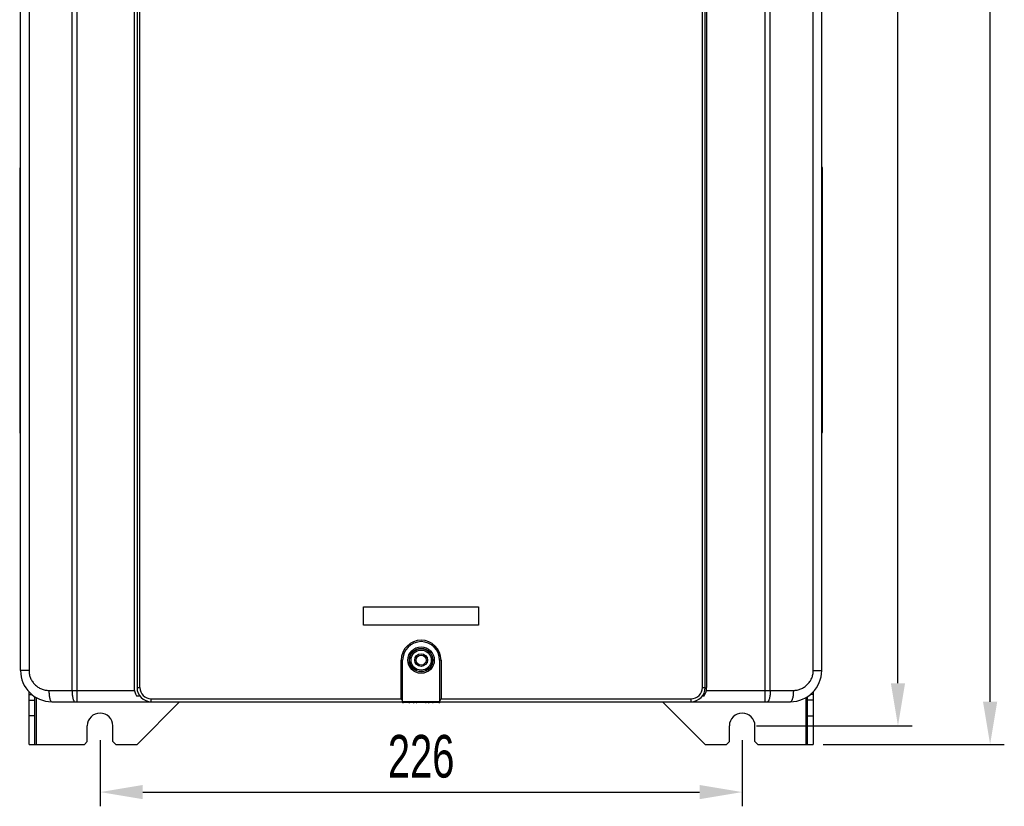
# Model space of a CAD drawing. Header units: millimetres. Extents: x 802 to 9345, y -804 to 1180.
# Tile 161 of 189: x 6668 to 7014, y -381 to -104. Entities that reach past the tile are written whole.
import ezdxf

# ---------------------------------------------------------------- set-up
doc = ezdxf.new("R2010")
doc.units = ezdxf.units.MM
doc.header["$LTSCALE"] = 30.734
doc.header["$PDMODE"] = 3
doc.header["$PDSIZE"] = 0.3
doc.layers.get('0').update_dxf_attribs({"linetype": 'CONTINUOUS'})
doc.layers.get('Defpoints').update_dxf_attribs({"linetype": 'CONTINUOUS'})
doc.layers.add('dimension', color=3, linetype='CONTINUOUS')
doc.styles.get("Standard").update_dxf_attribs({"font": 'txt', "width": 0.7})
doc.dimstyles.get("Standard").update_dxf_attribs({"dimtxt": 10, "dimasz": 10, "dimexe": 10, "dimexo": 3, "dimgap": 3, "dimtad": 1, "dimdec": 1, "dimdsep": 46, "dimtxsty": 'Standard', "dimcen": 10, "dimclrd": 2, "dimclre": 2, "dimclrt": 2, "dimadec": 0, "dimazin": 0, "dimtp": 0.01, "dimtm": 0.01, "dimtfac": 1, "dimtofl": 0, "dimtmove": 0, "dimatfit": 3, "dimfxl": 1, "dimtolj": 1, "dimarcsym": 0})

# ---------------------------------------------------------------- blocks, each defined once
blk = doc.blocks.new('*D6323')
at = {"layer": 'Defpoints', "color": 0, "transparency": 16777216}
for p in [(6945.36, 200.55), (7009.13, 200.55), (6945.36, -359.45)]:
    blk.add_point(p, dxfattribs=at)
at = {"layer": 'dimension', "lineweight": -2, "transparency": 16777216}
for p, q in [((6950.36, 200.55), (7014.13, 200.55)), ((7009.13, -344.45), (7009.13, 185.55)), ((6950.36, -359.45), (7014.13, -359.45))]:
    blk.add_line(p, q, dxfattribs=at)
at = {"layer": 'dimension', "transparency": 16777216}
for points in [[(7006.63, 185.55), (7011.63, 185.55), (7009.13, 200.55)], [(7006.63, -344.45), (7011.63, -344.45), (7009.13, -359.45)]]:
    blk.add_solid(points, dxfattribs=at)
at = {"layer": 'dimension', "transparency": 16777216, "insert": (6989.13, -83.44), "char_height": 15, "attachment_point": 2, "rotation": 90}
blk.add_mtext('\\A1;560', dxfattribs=at)
blk = doc.blocks.new('*D73')
at = {"layer": 'Defpoints', "color": 0, "transparency": 16777216}
for p in [(6695.86, -352.95), (6921.86, -352.95), (6921.86, -376.25)]:
    blk.add_point(p, dxfattribs=at)
at = {"layer": 'dimension', "lineweight": -2, "transparency": 16777216}
for p, q in [((6695.86, -357.95), (6695.86, -381.25)), ((6921.86, -357.95), (6921.86, -381.25)), ((6710.86, -376.25), (6906.86, -376.25))]:
    blk.add_line(p, q, dxfattribs=at)
at = {"layer": 'dimension', "transparency": 16777216}
for points in [[(6710.86, -373.75), (6710.86, -378.75), (6695.86, -376.25)], [(6906.86, -373.75), (6906.86, -378.75), (6921.86, -376.25)]]:
    blk.add_solid(points, dxfattribs=at)
at = {"layer": 'dimension', "transparency": 16777216, "insert": (6808.86, -363.75), "char_height": 15, "attachment_point": 5}
blk.add_mtext('\\A1;226', dxfattribs=at)
blk = doc.blocks.new('*D74')
at = {"layer": 'Defpoints', "color": 0, "transparency": 16777216}
for p in [(6888.86, 188.45), (6976.7, 188.45), (6921.86, -352.95)]:
    blk.add_point(p, dxfattribs=at)
at = {"layer": 'dimension', "lineweight": -2, "transparency": 16777216}
for p, q in [((6893.86, 188.45), (6981.7, 188.45)), ((6976.7, -337.95), (6976.7, 173.45)), ((6926.86, -352.95), (6981.7, -352.95))]:
    blk.add_line(p, q, dxfattribs=at)
at = {"layer": 'dimension', "transparency": 16777216}
for points in [[(6974.2, 173.45), (6979.2, 173.45), (6976.7, 188.45)], [(6974.2, -337.95), (6979.2, -337.95), (6976.7, -352.95)]]:
    blk.add_solid(points, dxfattribs=at)
at = {"layer": 'dimension', "transparency": 16777216, "insert": (6964.2, -82.25), "char_height": 15, "attachment_point": 5, "rotation": 90}
blk.add_mtext('\\A1;541.4', dxfattribs=at)

msp = doc.modelspace()

# ---------------------------------------------------------------- linework, layer by layer
at = {"linetype": 'Continuous'}
for p, q in [((6709.86, -339.45), (6709.86, 170.55)), ((6907.86, -339.45), (6907.86, 170.55)), ((6667.86, -333.45), (6667.86, 164.55)), ((6949.86, -333.45), (6949.86, 164.55)), ((6687.77, -344.45), (6687.77, 145.55)), ((6929.96, -344.45), (6929.96, 145.55)), ((6670.84, -74.45), (6670.84, -333.45)), ((6685.99, -340.45), (6685.99, -74.45)), ((6707.86, -74.45), (6707.86, -339.45)), ((6708.86, -74.45), (6708.86, -339.45)), ((6908.86, -339.45), (6908.86, -74.45)), ((6909.36, -74.45), (6909.36, -339.45)), ((6931.74, -340.45), (6931.74, -74.45)), ((6946.88, -333.45), (6946.88, -74.45)), ((6667.56, -156.75), (6667.56, -249.75)), ((6667.86, -158.25), (6667.56, -158.25)), ((6949.86, -158.05), (6950.16, -158.05)), ((6950.16, -249.55), (6950.16, -156.55)), ((6667.86, -248.25), (6667.56, -248.25)), ((6949.86, -248.05), (6950.16, -248.05)), ((6788.61, -311), (6829.11, -311)), ((6788.61, -317.5), (6788.61, -311)), ((6829.11, -311), (6829.11, -317.5)), ((6829.11, -317.5), (6788.61, -317.5)), ((6801.86, -329.8), (6802.36, -329.8)), ((6801.86, -343.45), (6801.86, -329.8)), ((6802.36, -344.32), (6802.36, -329.8)), ((6815.86, -329.8), (6815.36, -329.8)), ((6815.36, -329.8), (6815.36, -344.32)), ((6815.86, -329.8), (6815.86, -343.45)), ((6670.84, -333.45), (6667.86, -333.45)), ((6946.88, -333.45), (6949.86, -333.45)), ((6708.86, -339.45), (6709.86, -339.45)), ((6907.86, -339.45), (6908.86, -339.45)), ((6670.86, -359.45), (6670.86, -340.94)), ((6670.86, -341.95), (6671.89, -341.95)), ((6672.86, -359.45), (6672.86, -342.6)), ((6673.36, -342.98), (6673.36, -359.45)), ((6677.84, -340.45), (6707.95, -340.45)), ((6708.63, -342.39), (6709.82, -342.39)), ((6907.91, -342.39), (6908.51, -342.39)), ((6909.27, -340.45), (6939.88, -340.45)), ((6944.36, -359.45), (6944.36, -342.98)), ((6944.86, -359.45), (6944.86, -342.6)), ((6946.86, -341.95), (6945.83, -341.95)), ((6946.86, -340.94), (6946.86, -359.45)), ((6670.86, -343.95), (6672.86, -343.95)), ((6678.86, -344.45), (6938.86, -344.45)), ((6708.86, -359.45), (6723.86, -344.45)), ((6713.86, -343.45), (6801.86, -343.45)), ((6713.86, -344.45), (6713.86, -343.45)), ((6802.36, -344.32), (6815.36, -344.32)), ((6802.61, -344.77), (6802.61, -344.45)), ((6815.11, -344.77), (6802.61, -344.77)), ((6804.86, -344.77), (6804.86, -344.45)), ((6806.36, -344.77), (6806.36, -344.45)), ((6807.36, -344.77), (6807.36, -344.45)), ((6810.36, -344.77), (6810.36, -344.45)), ((6811.36, -344.77), (6811.36, -344.45)), ((6812.86, -344.77), (6812.86, -344.45)), ((6815.11, -344.77), (6815.11, -344.45)), ((6815.86, -343.45), (6903.86, -343.45)), ((6893.86, -344.45), (6908.86, -359.45)), ((6903.86, -344.45), (6903.86, -343.45)), ((6946.86, -343.95), (6944.86, -343.95)), ((6672.86, -349.45), (6670.86, -349.45)), ((6944.86, -349.45), (6946.86, -349.45)), ((6691.36, -358.45), (6691.36, -352.95)), ((6700.36, -358.45), (6700.36, -352.95)), ((6917.36, -358.45), (6917.36, -352.95)), ((6926.36, -358.45), (6926.36, -352.95)), ((6670.86, -359.45), (6690.36, -359.45)), ((6690.36, -359.45), (6691.36, -358.45)), ((6700.36, -358.45), (6701.36, -359.45)), ((6701.36, -359.45), (6708.86, -359.45)), ((6908.86, -359.45), (6916.36, -359.45)), ((6916.36, -359.45), (6917.36, -358.45)), ((6926.36, -358.45), (6927.36, -359.45)), ((6927.36, -359.45), (6946.86, -359.45))]:
    msp.add_line(p, q, dxfattribs=at)
for radius in [4.64, 4.14, 4.05, 3.55, 2.25, 1.75]:
    msp.add_circle((6808.86, -329.8), radius, dxfattribs=at)
for centre, radius, start, end in [((6667.86, -156.75), 0.3, 90, 180), ((6949.86, -156.55), 0.3, 0, 90), ((6667.86, -249.75), 0.3, 180, 270), ((6949.86, -249.55), 0.3, 270, 0), ((6808.86, -329.8), 7, 0, 180), ((6808.86, -329.8), 6.5, 0, 180), ((6678.86, -333.45), 11, 180, 270), ((6938.86, -333.45), 11, 270, 0), ((6713.86, -339.45), 6, 180, 209.3022), ((6713.86, -339.45), 5, 180, 270), ((6713.86, -339.45), 4, 180, 270), ((6903.86, -339.45), 5, 270, 0), ((6903.86, -339.45), 4, 270, 0), ((6903.86, -339.45), 5.5, 327.7301, 0), ((6802.61, -344.27), 0.5, 202.2152, 270), ((6804.86, -344.27), 0.5, 202.2152, 270), ((6806.36, -344.27), 0.5, 202.2152, 270), ((6807.36, -344.27), 0.5, 202.2152, 270), ((6810.36, -344.27), 0.5, 270, 337.7848), ((6811.36, -344.27), 0.5, 270, 337.7848), ((6812.86, -344.27), 0.5, 270, 337.7848), ((6815.11, -344.27), 0.5, 270, 337.7848), ((6695.86, -352.95), 4.5, 0, 180), ((6921.86, -352.95), 4.5, 0, 180)]:
    msp.add_arc(centre, radius, start, end, dxfattribs=at)
for points, knots in [([(6670.84, -333.45), (6670.84, -333.92), (6670.94, -334.85), (6671.35, -336.19), (6672.02, -337.41), (6672.9, -338.47), (6673.97, -339.34), (6675.18, -339.98), (6676.49, -340.37), (6677.39, -340.45), (6677.84, -340.45)], [0, 0, 0, 0, 0.127074, 0.253814, 0.379949, 0.505314, 0.629871, 0.753703, 0.876996, 1, 1, 1, 1]), ([(6939.88, -340.45), (6940.33, -340.45), (6941.23, -340.37), (6942.54, -339.98), (6943.75, -339.34), (6944.82, -338.47), (6945.71, -337.41), (6946.37, -336.19), (6946.79, -334.85), (6946.88, -333.92), (6946.88, -333.45)], [0, 0, 0, 0, 0.123004, 0.246297, 0.370129, 0.494686, 0.620051, 0.746186, 0.872926, 1, 1, 1, 1]), ([(6677.84, -340.45), (6677.84, -340.71), (6677.86, -341.22), (6677.91, -341.97), (6678, -342.65), (6678.13, -343.25), (6678.25, -343.69), (6678.38, -343.98), (6678.51, -344.23), (6678.7, -344.45), (6678.86, -344.45)], [0, 0, 0, 0, 0.182581, 0.358609, 0.521847, 0.66668, 0.788497, 0.839777, 0.884354, 1, 1, 1, 1]), ([(6685.99, -340.45), (6685.99, -340.71), (6686, -341.22), (6686.06, -341.97), (6686.15, -342.65), (6686.27, -343.25), (6686.4, -343.69), (6686.52, -343.98), (6686.65, -344.23), (6686.84, -344.45), (6687, -344.45)], [0, 0, 0, 0, 0.18258, 0.358609, 0.521847, 0.666681, 0.788497, 0.839777, 0.884354, 1, 1, 1, 1]), ([(6931.74, -340.45), (6931.74, -340.71), (6931.73, -341.22), (6931.67, -341.97), (6931.58, -342.65), (6931.46, -343.25), (6931.33, -343.69), (6931.21, -343.98), (6931.07, -344.23), (6930.88, -344.45), (6930.72, -344.45)], [0, 0, 0, 0, 0.18258, 0.358609, 0.521847, 0.666681, 0.788497, 0.839777, 0.884354, 1, 1, 1, 1]), ([(6939.88, -340.45), (6939.88, -340.71), (6939.87, -341.22), (6939.81, -341.97), (6939.72, -342.65), (6939.6, -343.25), (6939.47, -343.69), (6939.35, -343.98), (6939.21, -344.23), (6939.03, -344.45), (6938.86, -344.45)], [0, 0, 0, 0, 0.182581, 0.358609, 0.521847, 0.66668, 0.788497, 0.839777, 0.884354, 1, 1, 1, 1]), ([(6802.36, -344.32), (6802.36, -344.29), (6802.35, -344.23), (6802.29, -344.1), (6802.18, -343.92), (6802.03, -343.69), (6801.92, -343.53), (6801.86, -343.45)], [0, 0, 0, 0, 0.082839, 0.185353, 0.43198, 0.709706, 1, 1, 1, 1]), ([(6815.86, -343.45), (6815.81, -343.53), (6815.7, -343.69), (6815.54, -343.92), (6815.43, -344.1), (6815.38, -344.23), (6815.36, -344.29), (6815.36, -344.32)], [0, 0, 0, 0, 0.290288, 0.568011, 0.814636, 0.917152, 1, 1, 1, 1])]:
    msp.add_open_spline(points, degree=3, knots=knots, dxfattribs=at)

# ---------------------------------------------------------------- dimensions: what is measured, and where the dimension line sits
at = {"layer": 'dimension', "color": 3}
dim = msp.add_linear_dim(base=(7009.13, 200.55), p1=(6945.36, -359.45), p2=(6945.36, 200.55), angle=90, dimstyle='Standard', override={"dimscale": 5, "dimtxt": 3, "dimasz": 3, "dimexe": 1, "dimexo": 1, "dimgap": 1, "dimclrd": 256, "dimclre": 256, "dimclrt": 256}, dxfattribs=at)
dim.commit()
dim.dimension.update_dxf_attribs({"geometry": '*D6323', "text_midpoint": (7009.13, -83.44), "dimtype": 160})
dim = msp.add_linear_dim(base=(6976.7, 188.45), p1=(6921.86, -352.95), p2=(6888.86, 188.45), angle=90, dimstyle='Standard', override={"dimscale": 5, "dimtxt": 3, "dimasz": 3, "dimexe": 1, "dimexo": 1, "dimgap": 1, "dimclrd": 256, "dimclre": 256, "dimclrt": 256}, dxfattribs=at)
dim.commit()
dim.dimension.update_dxf_attribs({"geometry": '*D74', "text_midpoint": (6964.2, -82.25)})
dim = msp.add_linear_dim(base=(6921.86, -376.25), p1=(6695.86, -352.95), p2=(6921.86, -352.95), dimstyle='Standard', override={"dimscale": 5, "dimtxt": 3, "dimasz": 3, "dimexe": 1, "dimexo": 1, "dimgap": 1, "dimclrd": 256, "dimclre": 256, "dimclrt": 256}, dxfattribs=at)
dim.commit()
dim.dimension.update_dxf_attribs({"geometry": '*D73', "text_midpoint": (6808.86, -363.75)})

doc.saveas('drawing.dxf')
